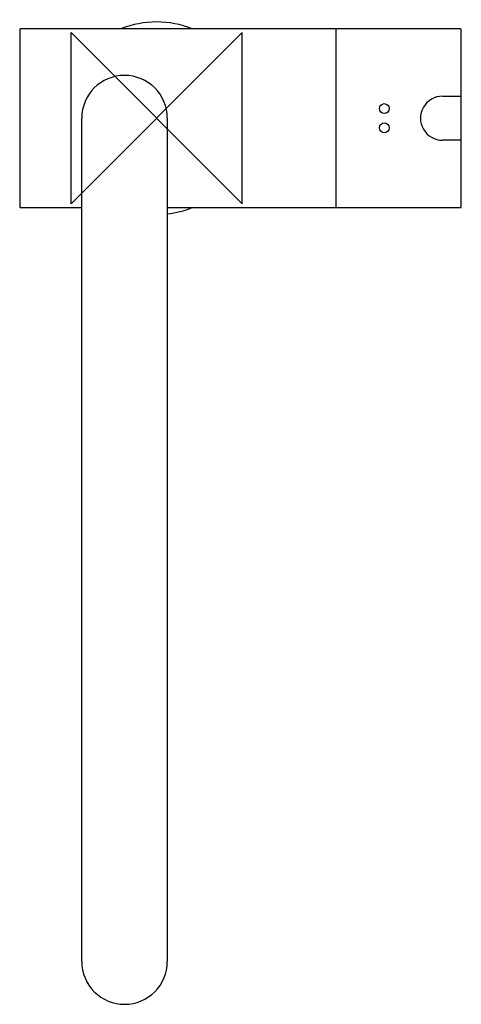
# Model space of a CAD drawing. Header units: millimetres. Extents: x -32 to 71, y -207 to 23.
import ezdxf

# ---------------------------------------------------------------- set-up
doc = ezdxf.new("R2010")
doc.units = ezdxf.units.MM
doc.header["$MEASUREMENT"] = 0
doc.layers.add('ORIGIN', color=6, linetype='Continuous')
doc.layers.add('PLANNING', color=1, linetype='Continuous')

# ---------------------------------------------------------------- blocks, each defined once
blk = doc.blocks.new('707100_T')
at = {"layer": 'ORIGIN'}
for p, q in [((20, 20), (-20, -20)), ((-20, -20), (-20, 20)), ((-20, 20), (20, -20)), ((20, -20), (20, 20))]:
    blk.add_line(p, q, dxfattribs=at)
at = {"layer": 'PLANNING'}
for p, q in [((41.8, 20.9), (-31.8, 20.9)), ((42.11, 20.9), (42.1, 20.9)), ((42.12, 20.9), (42.11, 20.9)), ((71, 20.9), (42.12, 20.9)), ((-32, 20.7), (-32, -20.7)), ((41.9, 20.7), (41.9, -20.7)), ((71.2, 5.15), (71.2, 20.7)), ((66.8, 5.15), (71.2, 5.15)), ((-17.5, -197.2), (-17.5, 0)), ((2.5, 0), (2.5, -197.2)), ((71.2, -5.15), (66.8, -5.15)), ((71.2, -20.7), (71.2, -5.15)), ((-31.8, -20.9), (-17.5, -20.9)), ((2.5, -20.9), (41.8, -20.9)), ((42.1, -20.9), (42.12, -20.9)), ((42.12, -20.9), (71, -20.9))]:
    blk.add_line(p, q, dxfattribs=at)
blk.add_lwpolyline([(71.2, -5.15), (71.2, 5.15)], dxfattribs=at)
for centre in [(53.2, 2.25), (53.2, -2.25)]:
    blk.add_circle(centre, 1.15, dxfattribs=at)
for centre, radius, start, end in [((-31.8, 20.7), 0.2, 90, 180), ((0, 0), 22.5, 68.2623, 111.7377), ((41.8, 20.7), 0.2, 41.399, 90), ((42.1, 20.7), 0.2, 89.9998, 180), ((71, 20.7), 0.2, 360, 90), ((-7.5, 0), 10, 360, 180), ((66.8, 0), 5.15, 89.9944, 270.0056), ((71, -18.08), 0.2, 350.3815, 358.7548), ((-31.8, -20.7), 0.2, 180, 270), ((42.1, -20.7), 0.2, 180.1319, 269.8683), ((71, -20.7), 0.2, 270, 0), ((0, 0), 22.5, 276.3794, 291.7377), ((41.8, -20.7), 0.2, 270, 318.601), ((-7.51, -197.2), 9.99, 180, 270.0546), ((-7.5, -197.18), 10, 270.0273, 359.9182)]:
    blk.add_arc(centre, radius, start, end, dxfattribs=at)

msp = doc.modelspace()

# ---------------------------------------------------------------- block references
msp.add_blockref('707100_T', (0, 0))

doc.saveas('drawing.dxf')
